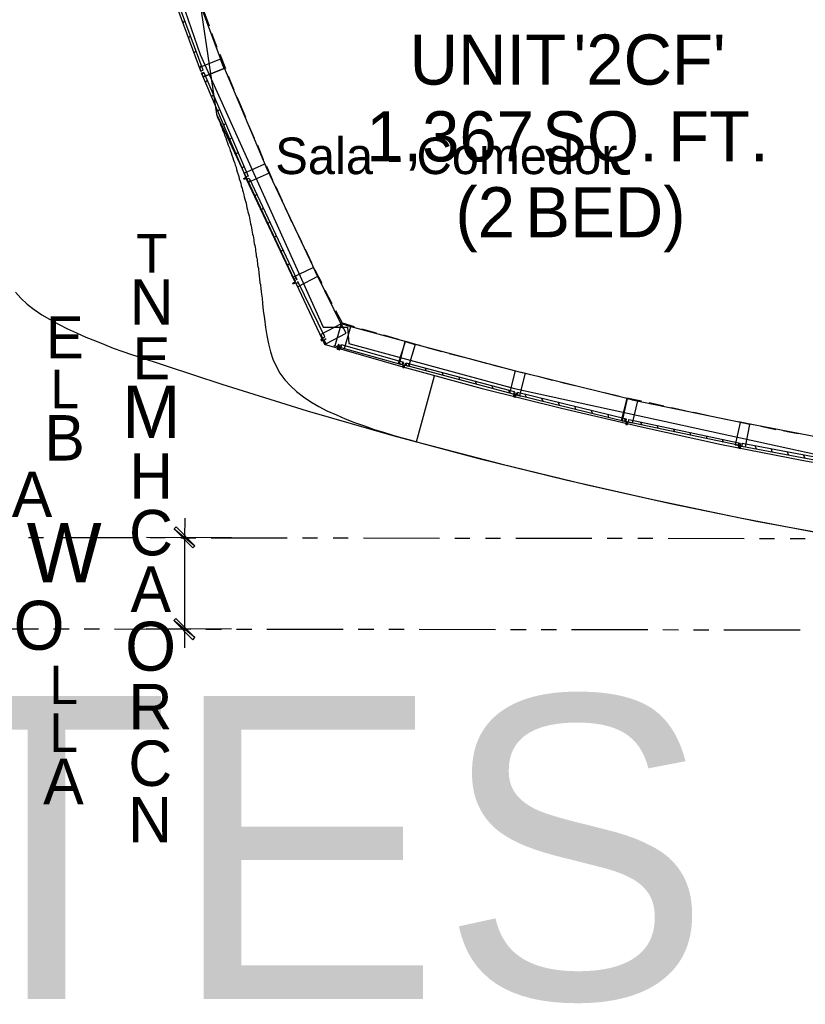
# Model space of a CAD drawing. Header units: feet. Extents: x -79 to 198, y -22 to 181.
# Tile 2 of 256: x 14 to 39, y -6 to 27. Entities that reach past the tile are written whole.
import ezdxf
from ezdxf.enums import TextEntityAlignment as Align

# ---------------------------------------------------------------- set-up
doc = ezdxf.new("R2010")
doc.units = ezdxf.units.FT
for name, color, linetype in [('A-AREA-UNIDAD', 30, 'CONTINUOUS'), ('A-LINEA', 7, 'CONTINUOUS'), ('A-LINEA-FINA', 9, 'CONTINUOUS'), ('A-NOMBRE-ESPACIO', 2, 'CONTINUOUS'), ('A-TEXTO-PDF', 3, 'CONTINUOUS')]:
    doc.layers.add(name, color=color, linetype=linetype)

msp = doc.modelspace()

# ---------------------------------------------------------------- linework, layer by layer
at = {"layer": 'A-AREA-UNIDAD'}
msp.add_lwpolyline([(17.248, 32.2489), (19.52, 25.6889), (23.552, 16.7289), (24.352, 16.7289), (24.4, 16.1956), (29.84, 14.72), (40.96, 12.2844), (45.408, 31.6089)], dxfattribs=at)
at = {"layer": 'A-LINEA'}
for p, q in [((13.6226, 66.7667), (20.0557, 23.7249)), ((19.64, 27.0978), (19.8133, 26.6311)), ((18.96, 26.7244), (19.0133, 26.7911)), ((19.1333, 26.2311), (19.2, 26.2978)), ((19.32, 25.7378), (19.3867, 25.8044)), ((20.16, 25.6978), (20.3467, 25.2311)), ((19.4933, 25.2444), (19.56, 25.3111)), ((19.4933, 25.2578), (19.5467, 25.1244)), ((19.6133, 25.1644), (19.5333, 25.1378)), ((19.64, 25.0978), (19.56, 25.0711)), ((20.44, 24.9911), (20.6267, 24.5244)), ((19.6933, 24.7778), (19.76, 24.8444)), ((19.8933, 24.3111), (19.96, 24.3644)), ((20.72, 24.2978), (20.8267, 24.0444)), ((20.8267, 24.0444), (20.8267, 24.0444)), ((20.8267, 24.0444), (21, 23.6311)), ((20.0557, 23.7249), (23.5958, 16.1718)), ((20.0933, 23.8311), (20.16, 23.8978)), ((20.2933, 23.3644), (20.36, 23.4311)), ((21.0933, 23.3911), (21.2933, 22.9378)), ((20.4933, 22.8978), (20.56, 22.9644)), ((21.4, 22.7111), (21.5867, 22.2444)), ((20.6933, 22.4311), (20.76, 22.4844)), ((20.8933, 21.9511), (20.96, 22.0178)), ((21.6933, 22.0178), (21.8933, 21.5644)), ((21.0933, 21.4978), (21.16, 21.5511)), ((21.3067, 21.0311), (21.3733, 21.0978)), ((22, 21.3378), (22.2133, 20.8844)), ((21.52, 20.5778), (21.5867, 20.6444)), ((21.7333, 20.1244), (21.8, 20.1911)), ((21.9467, 19.6711), (22.0133, 19.7378)), ((22.6267, 19.9778), (22.8533, 19.5244)), ((22.16, 19.2178), (22.2267, 19.2711)), ((22.96, 19.2978), (23.1733, 18.8444)), ((22.3733, 18.7644), (22.44, 18.8178)), ((23.28, 18.6178), (23.5067, 18.1778)), ((24.2267, 16.6844), (23.3067, 18.5511)), ((22.5867, 18.2978), (22.6533, 18.3644)), ((22.6533, 18.1644), (22.7333, 18.2044)), ((23.3867, 18.4044), (22.72, 18.0578)), ((23.6133, 17.9511), (23.84, 17.5111)), ((23.96, 17.2844), (24.1733, 16.8711)), ((24.1733, 16.8711), (24.5733, 16.7511)), ((26.4133, 16.2178), (24.3067, 16.7911)), ((24.8133, 16.6844), (25.2933, 16.5511)), ((23.6533, 16.3511), (23.5867, 16.3111)), ((24.0533, 16.1778), (24.0267, 16.0978)), ((25.5333, 16.4844), (26.0133, 16.3378)), ((26.4133, 16.2178), (30.0267, 15.2578)), ((24.0533, 16.0844), (24.08, 16.1644)), ((24.1067, 16.0711), (24.12, 16.1511)), ((26.5733, 16.1644), (26.36, 15.4444)), ((26.9733, 16.0711), (27.4533, 15.9378)), ((27.6933, 15.8711), (28.1733, 15.7511)), ((26.1733, 15.5911), (26.1467, 15.5111)), ((26.2933, 15.5511), (26.28, 15.4711)), ((26.4, 15.4444), (26.36, 15.5378)), ((28.4267, 15.6844), (28.9067, 15.5511)), ((26.9467, 15.2978), (26.9067, 15.3911)), ((27.4933, 15.1511), (27.4667, 15.2444)), ((29.1467, 15.4844), (29.6267, 15.3644)), ((29.8667, 15.2978), (30.36, 15.1778)), ((33.6933, 14.3511), (30.0667, 15.2444)), ((26.6133, 12.9644), (27.2133, 15.1378)), ((28.04, 15.0044), (28.0133, 15.0978)), ((28.5867, 14.8578), (28.56, 14.9511)), ((30.6, 15.1244), (31.08, 14.9911)), ((29.1333, 14.7111), (29.1067, 14.8044)), ((29.68, 14.5644), (29.6533, 14.6578)), ((29.84, 14.5244), (29.8533, 14.6044)), ((29.88, 14.5111), (29.9067, 14.5911)), ((32.0533, 14.7644), (32.5467, 14.6444)), ((32.7867, 14.5911), (33.28, 14.4711)), ((30.2267, 14.4311), (30.1867, 14.5244)), ((30.7733, 14.2978), (30.7333, 14.3911)), ((31.3067, 14.1644), (31.28, 14.2578)), ((33.6933, 14.3511), (37.36, 13.5911)), ((34.2533, 14.2578), (34.7333, 14.1511)), ((31.8533, 14.0311), (31.8267, 14.1244)), ((32.4, 13.8978), (32.36, 13.9911)), ((34.9867, 14.0978), (35.4667, 13.9911)), ((35.72, 13.9378), (36.2, 13.8311)), ((32.9333, 13.7644), (32.9067, 13.8578)), ((33.48, 13.6311), (33.4533, 13.7244)), ((33.4933, 13.7244), (33.4667, 13.6444)), ((34.0133, 13.5244), (33.9867, 13.6044)), ((36.4533, 13.7778), (36.9333, 13.6844)), ((37.1867, 13.6311), (37.6667, 13.5378)), ((34.56, 13.4044), (34.52, 13.4978)), ((35.0933, 13.2978), (35.0533, 13.3911)), ((35.6267, 13.1778), (35.6, 13.2711)), ((41.08, 12.8711), (37.4, 13.5778)), ((37.92, 13.4844), (38.4133, 13.3778)), ((36.16, 13.0711), (36.1333, 13.1644)), ((36.6933, 12.9511), (36.6667, 13.0444)), ((37.2133, 12.8444), (37.2267, 12.9378)), ((37.2533, 12.8444), (37.28, 12.9244)), ((37.7733, 12.7378), (37.7333, 12.8311)), ((38.2933, 12.6444), (38.2667, 12.7378)), ((38.8267, 12.5378), (38.8, 12.6311)), ((39.36, 12.4444), (39.3333, 12.5244)), ((13.88, 9.8311), (14.3733, 9.8311)), ((14.88, 9.8311), (17.3733, 9.8311)), ((20.5467, 9.8178), (17.76, 9.8311)), ((17.88, 9.8311), (18.3733, 9.8311)), ((18.88, 9.8178), (19.3733, 9.8178)), ((19.88, 9.8178), (22.3733, 9.8178)), ((22.88, 9.8178), (23.3733, 9.8178)), ((23.88, 9.8178), (24.3733, 9.8178)), ((24.88, 9.8178), (27.3733, 9.8044)), ((27.88, 9.8044), (28.3733, 9.8044)), ((28.88, 9.8044), (29.3733, 9.8044)), ((29.88, 9.8044), (32.3733, 9.8044)), ((32.88, 9.8044), (33.3733, 9.8044)), ((33.88, 9.8044), (34.3733, 9.8044)), ((34.88, 9.8044), (37.3733, 9.7911)), ((37.88, 9.7911), (38.3733, 9.7911)), ((38.88, 9.7911), (39.3733, 9.7911)), ((11.7067, 6.8311), (14.2133, 6.8311)), ((14.7067, 6.8311), (15.2133, 6.8311)), ((15.7067, 6.8311), (16.2133, 6.8311)), ((16.7067, 6.8311), (19.2133, 6.8178)), ((20.5467, 6.8178), (17.7467, 6.8311)), ((19.7067, 6.8178), (20.2133, 6.8178)), ((20.7067, 6.8178), (21.2133, 6.8178)), ((21.7067, 6.8178), (24.2133, 6.8178)), ((24.7067, 6.8178), (25.2133, 6.8178)), ((25.7067, 6.8178), (26.2133, 6.8178)), ((26.7067, 6.8178), (29.2133, 6.8044)), ((29.7067, 6.8044), (30.2133, 6.8044)), ((30.7067, 6.8044), (31.2133, 6.8044)), ((31.7067, 6.8044), (34.2133, 6.8044)), ((34.7067, 6.8044), (35.2133, 6.7911)), ((35.7067, 6.7911), (36.2133, 6.7911)), ((36.7067, 6.7911), (39.2133, 6.7911))]:
    msp.add_line(p, q, dxfattribs=at)
for points in [[(20.2533, 25.3778), (18.9467, 28.8844), (17.7867, 32.4444), (16.8533, 36.0711), (16.5733, 37.3511)], [(19.6133, 25.1778), (18.3333, 28.6311), (18.2533, 28.6044), (19.5333, 25.1511), (19.6133, 25.1778)], [(19.8933, 26.3911), (20.0133, 26.0711), (20.0667, 25.9244)], [(19.56, 25.0844), (19.6133, 24.9511), (20.3067, 25.2311), (20.1867, 25.5378), (19.4933, 25.2578)], [(20.3067, 25.2311), (19.6133, 24.9511), (19.56, 25.0844)], [(20.2533, 25.3778), (21.7067, 21.9378), (23.3067, 18.5511)], [(19.64, 25.0978), (21.0933, 21.6978), (21.0133, 21.6711), (19.5733, 25.0578), (19.64, 25.0978)], [(20.0533, 23.7244), (20.08, 23.6444), (20.12, 23.5511), (20.16, 23.4711), (20.1867, 23.3778), (20.2267, 23.2978), (20.2533, 23.2044), (20.2933, 23.1244), (20.32, 23.0444), (20.36, 22.9511), (20.3867, 22.8711), (20.4133, 22.7911), (20.44, 22.7111), (20.48, 22.6178), (20.5067, 22.5378), (20.5333, 22.4578), (20.56, 22.3778), (20.5867, 22.2978), (20.6133, 22.2178), (20.64, 22.1378), (20.6667, 22.0578), (20.6933, 21.9911), (20.7067, 21.9111), (20.7333, 21.8311), (20.76, 21.7511), (20.7867, 21.6844), (20.8, 21.6044), (20.8267, 21.5244), (20.8533, 21.4578), (20.8667, 21.3778), (20.8933, 21.2978), (20.9067, 21.2311), (20.9333, 21.1644), (20.9467, 21.0844), (20.96, 21.0178), (20.9867, 20.9378), (21, 20.8711), (21.0267, 20.8044), (21.04, 20.7244), (21.0533, 20.6578), (21.0667, 20.5911), (21.08, 20.5244), (21.1067, 20.4578), (21.12, 20.3911), (21.1333, 20.3244), (21.1467, 20.2578), (21.16, 20.1911), (21.1733, 20.1244), (21.1867, 20.0578), (21.2, 19.9911), (21.2133, 19.9244), (21.2267, 19.8578), (21.24, 19.7911), (21.2533, 19.7378), (21.2667, 19.6711), (21.28, 19.6044), (21.28, 19.5511), (21.2933, 19.4844), (21.3067, 19.4178), (21.32, 19.3644), (21.3333, 19.2978), (21.3333, 19.2444), (21.3467, 19.1778), (21.36, 19.1244), (21.36, 19.0711), (21.3733, 19.0044), (21.3867, 18.9511), (21.3867, 18.8978), (21.4, 18.8311), (21.4, 18.7778), (21.4133, 18.7244), (21.4267, 18.6711), (21.4267, 18.6178), (21.44, 18.5511), (21.44, 18.4978), (21.4533, 18.4444), (21.4533, 18.3911), (21.4667, 18.3378), (21.4667, 18.2844), (21.48, 18.2311), (21.48, 18.1911), (21.4933, 18.1378), (21.4933, 18.0844), (21.5067, 18.0311), (21.5067, 17.9778), (21.52, 17.9244), (21.52, 17.8844), (21.5467, 17.6844), (21.56, 17.5111), (21.5867, 17.2844), (21.6267, 17.0044), (21.6667, 16.7244), (21.7067, 16.4578), (21.76, 16.1911), (21.8267, 15.9244), (21.9067, 15.6844), (22.0133, 15.4578), (22.1333, 15.2178), (22.2933, 15.0044), (22.48, 14.8044), (22.68, 14.6178), (22.9067, 14.4444), (23.1467, 14.2844), (23.4133, 14.1244), (23.68, 13.9911), (23.9867, 13.8578), (24.28, 13.7244), (24.5867, 13.6044), (24.9067, 13.4978), (25.2267, 13.3778), (25.5333, 13.2844), (25.84, 13.1911), (26.1467, 13.0978), (26.44, 13.0178), (26.6133, 12.9644), (29.3867, 12.2444), (32.1733, 11.5644), (34.96, 10.9378), (37.7733, 10.3644), (40.5867, 9.8444)], [(21.0933, 21.4844), (21.04, 21.6178), (20.96, 21.5778), (20.9467, 21.6178), (21.0133, 21.6578), (20.96, 21.7911), (21.64, 22.0978), (21.7867, 21.7911), (21.0933, 21.4844)], [(21.12, 21.6311), (22.6933, 18.2978), (22.6133, 18.2578), (21.04, 21.5911), (21.12, 21.6311)], [(22.3067, 20.6444), (22.4133, 20.4178), (22.52, 20.1911)], [(22.6267, 18.2444), (22.56, 18.3778), (23.2267, 18.6978), (23.3733, 18.4044)], [(22.72, 18.0578), (22.6533, 18.1911), (22.5733, 18.1511), (22.56, 18.1778), (22.6267, 18.2178)], [(23.5467, 16.3778), (23.6133, 16.4178), (22.72, 18.2311)], [(13.4533, 17.8844), (13.6267, 17.6844), (13.84, 17.4844), (14.0667, 17.3111), (14.32, 17.1378), (14.5733, 16.9911), (14.8667, 16.8311), (15.16, 16.6844), (15.4533, 16.5511), (15.76, 16.4044), (16.08, 16.2844), (16.3733, 16.1644), (16.6667, 16.0444), (16.9733, 15.9378), (17.2667, 15.8311), (17.44, 15.7778), (20.2267, 14.8578), (23.0267, 13.9911), (25.84, 13.1778), (28.6667, 12.4178), (31.52, 11.7244), (34.3733, 11.0711), (37.24, 10.4711), (40.12, 9.9244)], [(23.48, 16.4978), (23.5467, 16.3644), (23.48, 16.3244), (23.4933, 16.2844), (23.5733, 16.3244), (23.64, 16.1911), (24.3067, 16.5378), (24.1467, 16.8444), (23.48, 16.4978)], [(23.9333, 16.1244), (24.08, 16.0844), (24.0533, 16.0044), (24.0933, 15.9911), (24.12, 16.0711), (24.2533, 16.0311), (24.4667, 16.7511), (24.1467, 16.8444), (23.9333, 16.1244)], [(23.5867, 16.1778), (26.1733, 15.4311), (28.7733, 14.7244), (31.3733, 14.0711), (34, 13.4578), (36.6267, 12.8844), (39.2667, 12.3644), (41.9067, 11.8978)], [(26.16, 15.4978), (26.0267, 15.5511), (26.2533, 16.2578), (26.56, 16.1644)], [(26.24, 16.2578), (26.0533, 15.5244), (26.2, 15.4844), (26.1733, 15.4044), (26.2133, 15.4044), (26.24, 15.4844)], [(26.2533, 16.2711), (26.5867, 16.1778), (26.7333, 16.1378)], [(24.08, 16.0844), (24.0667, 16.0044), (24.0267, 16.0044), (24.04, 16.0844), (23.9067, 16.1244)], [(26.2, 15.5778), (24.16, 16.1511), (24.1333, 16.0711), (26.1733, 15.4978), (26.2, 15.5778)], [(26.2667, 15.5644), (29.8267, 14.6178), (29.8, 14.5378), (26.24, 15.4844), (26.2667, 15.5644)], [(26.36, 15.4444), (26.2267, 15.4844), (26.2, 15.4044), (26.16, 15.4178), (26.1867, 15.4978)], [(30, 14.4844), (29.8667, 14.5244), (29.84, 14.4444), (29.8, 14.4444), (29.8267, 14.5244), (29.68, 14.5644), (29.8667, 15.2978), (30.1867, 15.2178), (30, 14.4844)], [(31.3333, 14.9378), (31.44, 14.9111), (31.8133, 14.8178)], [(33.5067, 13.7111), (29.9333, 14.5911), (29.92, 14.5111), (33.4933, 13.6311), (33.5067, 13.7111)], [(29.8533, 14.5244), (29.8267, 14.4444), (29.8667, 14.4311), (29.8933, 14.5111), (30.04, 14.4711)], [(33.4933, 13.6311), (33.3467, 13.6711), (33.5333, 14.3911), (33.8667, 14.3111), (33.6933, 13.5778)], [(33.5333, 14.3911), (33.3733, 13.6578), (33.52, 13.6311), (33.4933, 13.5378), (33.5333, 13.5378), (33.56, 13.6178)], [(33.52, 14.4178), (33.8933, 14.3378), (34, 14.3111)], [(33.6933, 13.5778), (33.5467, 13.6178), (33.5333, 13.5378), (33.4933, 13.5511), (33.5067, 13.6311)], [(33.5867, 13.6978), (37.2, 12.9378), (37.1733, 12.8578), (33.5733, 13.6178), (33.5867, 13.6978)], [(37.08, 12.8711), (37.2267, 12.8444), (37.2133, 12.7644), (37.2533, 12.7511), (37.2667, 12.8311), (37.4133, 12.8044), (37.56, 13.5378), (37.24, 13.6044), (37.08, 12.8711)], [(38.6533, 13.3378), (38.8, 13.3111), (39.1467, 13.2444)], [(37.24, 12.8444), (37.2267, 12.7644), (37.1867, 12.7644), (37.2, 12.8578), (37.0533, 12.8844)], [(40.92, 12.2311), (37.3067, 12.9111), (37.2933, 12.8311), (40.9067, 12.1511), (40.92, 12.2311)], [(19.0133, 10.4578), (19, 9.8311), (19, 6.8178), (19, 6.2044)]]:
    msp.add_lwpolyline(points, dxfattribs=at)
at = {"layer": 'A-LINEA-FINA'}
for points in [[(18.7333, 10.1778), (18.6667, 10.1111), (19.3467, 9.5511), (18.7333, 10.1778)], [(18.6667, 10.1111), (19.3467, 9.5511), (19.28, 9.4844), (18.6667, 10.1111), (18.6667, 10.1111)], [(19.3467, 6.5378), (18.6533, 7.0978), (18.72, 7.1644), (19.3467, 6.5378), (19.3467, 6.5378)], [(19.28, 6.4711), (19.3467, 6.5378), (18.6533, 7.0978), (19.28, 6.4711)]]:
    msp.add_lwpolyline(points, dxfattribs=at)

# ---------------------------------------------------------------- texts
at = {"layer": 'A-NOMBRE-ESPACIO'}
msp.add_text('Sala - Comedor', height=1.2, dxfattribs=at).set_placement((27.6, 21.76), align=Align.CENTER)
at = {"layer": 'A-TEXTO-PDF'}
for s, height, p in [('UNIT', 1.646, (28.9601, 24.6985)), ("'2CF'", 1.646, (34.2685, 24.6985)), ('1,367', 1.646, (27.7206, 22.1785)), ('SQ.', 1.646, (32.6392, 22.1785)), ('FT.', 1.646, (36.5269, 22.1785)), ('(2', 1.646, (28.8746, 19.6852)), ('BED)', 1.646, (32.8189, 19.6852)), ('T', 1.263, (17.9299, 18.5258)), ('N', 1.492, (17.9249, 16.8115)), ('E', 1.379, (15.0773, 15.7121)), ('E', 1.379, (17.9195, 15.0253)), ('L', 1.264, (15.0719, 14.0687)), ('M', 1.72, (17.9138, 13.0963)), ('B', 1.492, (15.0663, 12.3544)), ('H', 1.492, (17.9079, 11.0965)), ('"A', 1.492, (13.6434, 10.4975)), ('C', 1.492, (17.9024, 9.2396)), ('W', 1.949, (15.0533, 8.355)), ('A', 1.492, (17.8968, 7.3826)), ('3O', 1.608, (13.6312, 6.1405)), ('O', 1.607, (17.8911, 5.4536)), ('L', 1.264, (15.0403, 4.3543)), ('R', 1.492, (17.8854, 3.5246)), ('KCABTES', 9.944, (5.2398, -5.327)), ('L', 1.264, (15.0351, 2.7828)), ('C', 1.492, (17.8799, 1.6676)), ('A', 1.492, (15.0295, 1.0686)), ('N', 1.492, (17.8744, -0.1894))]:
    msp.add_text(s, height=height, dxfattribs=at).set_placement(p, align=Align.CENTER)

doc.saveas('drawing.dxf')
